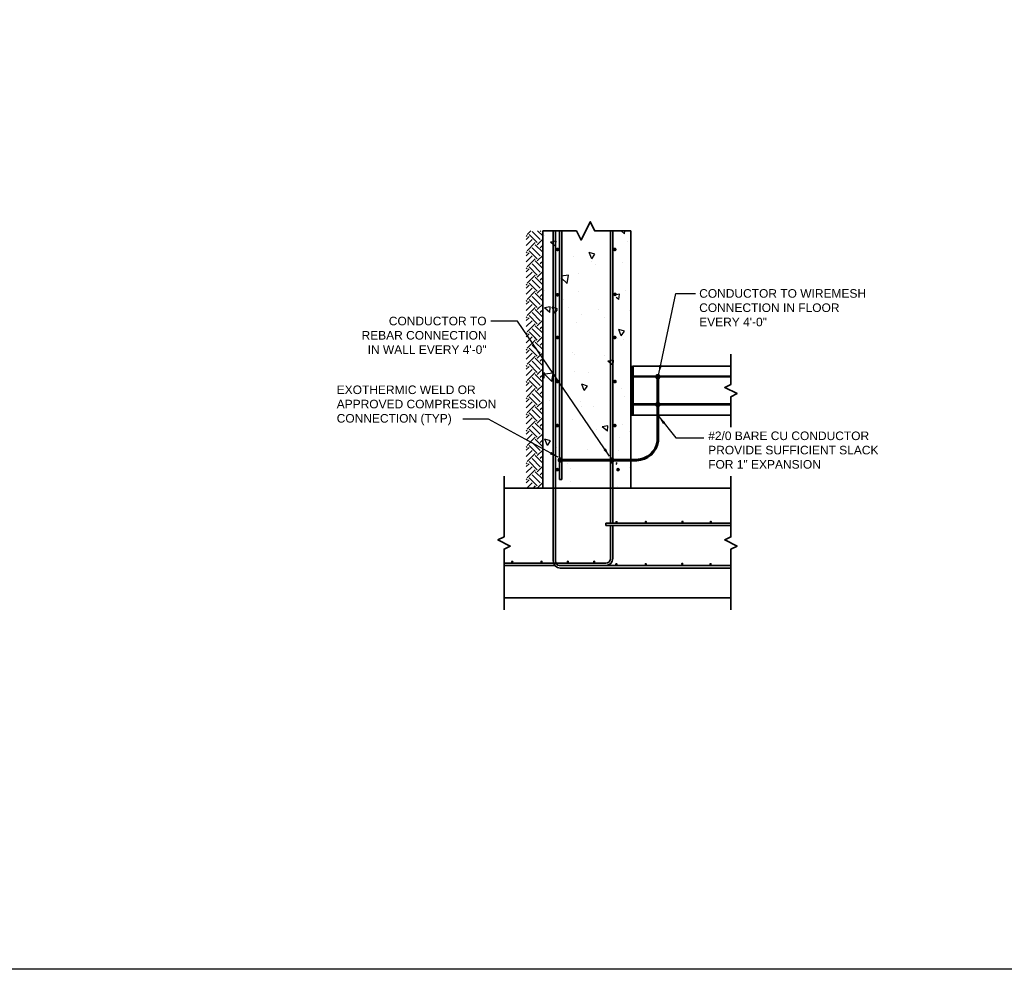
# Model space of a CAD drawing. Header units: inches. Extents: x 0 to 12596, y 507 to 12171.
# Tile 14 of 24: x 5283 to 6317, y 8686 to 9684. Entities that reach past the tile are written whole.
import ezdxf

# ---------------------------------------------------------------- set-up
doc = ezdxf.new("R2010")
doc.units = ezdxf.units.IN
doc.header["$MEASUREMENT"] = 0
for name, color, linetype, lineweight in [('E-ANNO-TEXT', 7, 'Continuous', 25), ('E-DETL-1LINE', 253, 'Continuous', 35), ('E-GND-GES', 92, 'Continuous', 60)]:
    doc.layers.add(name, color=color, linetype=linetype, lineweight=lineweight)
doc.layers.add('E-DETL-FINE', color=253, linetype='Continuous')
doc.styles.add('Arial8', font='arial.ttf', dxfattribs={"height": 0.125})
doc.styles.get("Standard").update_dxf_attribs({"font": 'arial.ttf'})
doc.dimstyles.new('3-16to1Dim8', dxfattribs={"dimtxt": 12, "dimasz": 0.0625, "dimexe": 0.0625, "dimexo": 0.0625, "dimgap": 0.03125, "dimtad": 1, "dimdec": 4, "dimlfac": 64, "dimzin": 3, "dimdsep": 46, "dimlunit": 4, "dimtxsty": 'Arial8', "dimcen": 0.09375, "dimclrd": 256, "dimclrt": 256, "dimadec": 0, "dimazin": 1, "dimtfac": 1, "dimtdec": 4, "dimtofl": 0, "dimtmove": 0, "dimatfit": 3, "dimfxl": 1, "dimfrac": 1, "dimtolj": 1, "dimtzin": 0, "dimlwd": -1, "dimarcsym": 0})

# ---------------------------------------------------------------- blocks, each defined once
blk = doc.blocks.new('*X15')
at = {"color": 0}
for p, q in [((420.9, 471.8), (415.3, 477.5)), ((417.6, 466.2), (426.5, 475.1)), ((424.3, 475.1), (421.1, 478.2)), ((424.3, 477.3), (425.2, 478.2)), ((435.3, 468.5), (426.5, 477.3)), ((438.6, 471.8), (432.2, 478.2)), ((435.3, 466.2), (444.2, 475.1)), ((441.9, 475.1), (438.8, 478.2)), ((441.9, 477.3), (442.9, 478.2)), ((453, 468.5), (444.2, 477.3)), ((456.3, 471.8), (449.8, 478.2)), ((453, 466.2), (461.8, 475.1)), ((459.6, 475.1), (456.5, 478.2)), ((459.6, 477.3), (460.6, 478.2)), ((470.7, 468.5), (461.8, 477.3)), ((474, 471.8), (467.5, 478.2)), ((470.7, 466.2), (479.5, 475.1)), ((477.3, 475.1), (474.1, 478.2)), ((477.3, 477.3), (478.2, 478.2)), ((488.3, 468.5), (479.5, 477.3)), ((491.7, 471.8), (485.2, 478.2)), ((488.3, 466.2), (497.2, 475.1)), ((495, 475.1), (491.8, 478.2)), ((495, 477.3), (495.9, 478.2)), ((506, 468.5), (497.2, 477.3)), ((509.3, 471.8), (502.9, 478.2)), ((506, 466.2), (514.9, 475.1)), ((512.7, 475.1), (509.5, 478.2)), ((512.7, 477.3), (513.6, 478.2)), ((523.7, 468.5), (514.9, 477.3)), ((527, 471.8), (520.5, 478.2)), ((523.7, 466.2), (531.4, 474)), ((530.3, 475.1), (527.2, 478.2)), ((530.3, 477.3), (531.3, 478.2)), ((531.4, 474), (532.5, 475.1)), ((541.4, 468.5), (532.5, 477.3)), ((544.7, 471.8), (538.2, 478.2)), ((541.4, 466.2), (550.2, 475.1)), ((548, 475.1), (544.9, 478.2)), ((548, 477.3), (549, 478.2)), ((559.1, 468.5), (550.2, 477.3)), ((562.4, 471.8), (555.9, 478.2)), ((559.1, 466.2), (567.9, 475.1)), ((565.7, 475.1), (562.5, 478.2)), ((565.7, 477.3), (566.6, 478.2)), ((576.7, 468.5), (567.9, 477.3)), ((579.4, 472.4), (573.6, 478.2)), ((579.4, 469), (585.6, 475.1)), ((580, 471.8), (579.4, 472.4)), ((583.4, 475.1), (580.2, 478.2)), ((583.4, 477.3), (584.3, 478.2)), ((594.4, 468.5), (585.6, 477.3)), ((597.7, 471.8), (591.3, 478.2)), ((594.4, 466.2), (603.3, 475.1)), ((601, 475.1), (597.9, 478.2)), ((601, 477.3), (602, 478.2)), ((612.1, 468.5), (603.3, 477.3)), ((615.4, 471.8), (608.9, 478.2)), ((612.1, 466.2), (620.9, 475.1)), ((618.7, 475.1), (615.6, 478.2)), ((618.7, 477.3), (619.7, 478.2)), ((629.8, 468.5), (620.9, 477.3)), ((633.1, 471.8), (626.6, 478.2)), ((629.8, 466.2), (638.6, 475.1)), ((636.4, 475.1), (633.2, 478.2)), ((636.4, 477.3), (637.3, 478.2)), ((647.4, 468.5), (638.6, 477.3)), ((650.8, 471.8), (644.3, 478.2)), ((647.4, 466.2), (656.3, 475.1)), ((654.1, 475.1), (650.9, 478.2)), ((654.1, 477.3), (655, 478.2)), ((665.1, 468.5), (656.3, 477.3)), ((668.4, 471.8), (662, 478.2)), ((665.1, 466.2), (674, 475.1)), ((671.8, 475.1), (668.6, 478.2)), ((671.8, 477.3), (672.7, 478.2)), ((682.8, 468.5), (674, 477.3)), ((686.1, 471.8), (679.6, 478.2)), ((682.8, 466.2), (691.6, 475.1)), ((689.4, 475.1), (686.3, 478.2)), ((689.4, 477.3), (690.4, 478.2)), ((695.6, 473.3), (691.6, 477.3)), ((417.6, 468.5), (415.3, 470.8)), ((415.3, 468.3), (415.4, 468.5)), ((421.4, 460.2), (415.4, 466.2)), ((420.9, 462.9), (429.8, 471.8)), ((424.9, 460.2), (433.1, 468.5)), ((432.5, 460.2), (429.8, 462.9)), ((439.1, 460.2), (433.1, 466.2)), ((438.6, 462.9), (447.5, 471.8)), ((442.6, 460.2), (450.8, 468.5)), ((450.2, 460.2), (447.5, 462.9)), ((456.8, 460.2), (450.8, 466.2)), ((456.3, 462.9), (465.1, 471.8)), ((460.2, 460.2), (468.5, 468.5)), ((467.8, 460.2), (465.1, 462.9)), ((474.5, 460.2), (468.5, 466.2)), ((474, 462.9), (482.8, 471.8)), ((477.9, 460.2), (486.1, 468.5)), ((485.5, 460.2), (482.8, 462.9)), ((492.1, 460.2), (486.1, 466.2)), ((491.7, 462.9), (500.5, 471.8)), ((495.6, 460.2), (503.8, 468.5)), ((503.2, 460.2), (500.5, 462.9)), ((509.8, 460.2), (503.8, 466.2)), ((509.3, 462.9), (518.2, 471.8)), ((513.3, 460.2), (521.5, 468.5)), ((520.9, 460.2), (518.2, 462.9)), ((527.5, 460.2), (521.5, 466.2)), ((527, 462.9), (531.4, 467.4)), ((531.4, 467.4), (535.9, 471.8)), ((531.4, 460.7), (539.2, 468.5)), ((538.5, 460.2), (535.9, 462.9)), ((545.2, 460.2), (539.2, 466.2)), ((544.7, 462.9), (553.5, 471.8)), ((548.6, 460.2), (556.8, 468.5)), ((556.2, 460.2), (553.5, 462.9)), ((562.9, 460.2), (556.8, 466.2)), ((562.4, 462.9), (571.2, 471.8)), ((566.3, 460.2), (574.5, 468.5)), ((573.9, 460.2), (571.2, 462.9)), ((579.4, 461.3), (574.5, 466.2)), ((576.7, 466.2), (579.4, 469)), ((580.5, 460.2), (579.4, 461.3)), ((580, 462.9), (588.9, 471.8)), ((584, 460.2), (592.2, 468.5)), ((591.6, 460.2), (588.9, 462.9)), ((598.2, 460.2), (592.2, 466.2)), ((597.7, 462.9), (606.6, 471.8)), ((601.7, 460.2), (609.9, 468.5)), ((609.3, 460.2), (606.6, 462.9)), ((615.9, 460.2), (609.9, 466.2)), ((615.4, 462.9), (624.2, 471.8)), ((619.3, 460.2), (627.6, 468.5)), ((626.9, 460.2), (624.2, 462.9)), ((633.6, 460.2), (627.6, 466.2)), ((633.1, 462.9), (641.9, 471.8)), ((637, 460.2), (645.2, 468.5)), ((644.6, 460.2), (641.9, 462.9)), ((651.2, 460.2), (645.2, 466.2)), ((650.8, 462.9), (659.6, 471.8)), ((654.7, 460.2), (662.9, 468.5)), ((662.3, 460.2), (659.6, 462.9)), ((668.9, 460.2), (662.9, 466.2)), ((668.4, 462.9), (677.3, 471.8)), ((672.4, 460.2), (680.6, 468.5)), ((680, 460.2), (677.3, 462.9)), ((686.6, 460.2), (680.6, 466.2)), ((686.1, 462.9), (695, 471.8)), ((690.1, 460.2), (695.6, 465.8)), ((695.6, 462.3), (695, 462.9)), ((531, 460.2), (531.4, 460.7))]:
    blk.add_line(p, q, dxfattribs=at)
blk = doc.blocks.new('*X19')
at = {"color": 0}
for p, q in [((357.1, -41.3), (364.1, -38.6)), ((357.1, -41.3), (362.1, -44.6)), ((362.1, -44.6), (364.1, -38.6)), ((426.9, -46.2), (434.7, -38.1)), ((430.4, -37.7), (431.6, -36.2)), ((430.4, -37.7), (436.3, -38.2)), ((435.8, -47.6), (434.7, -38.1)), ((436.3, -38.2), (436, -36.2)), ((457.7, -37), (457.7, -37)), ((492.3, -36.5), (492.3, -36.5)), ((502.1, -43.9), (506.9, -38.2)), ((508.1, -44.4), (506.9, -38.2)), ((526.4, -38.6), (526.4, -38.6)), ((586, -38.2), (586, -38.2)), ((354.4, -51.6), (354.4, -51.6)), ((406.4, -44.1), (406.4, -44.1)), ((425.3, -51.9), (425.3, -51.9)), ((426.9, -46.2), (435.8, -47.6)), ((434, -46.5), (434, -46.5)), ((463.2, -47), (463.2, -47)), ((500.8, -49.3), (507.8, -46.6)), ((500.8, -49.3), (505.1, -52.2)), ((502.1, -43.9), (508.1, -44.4)), ((506, -52.2), (507.8, -46.6)), ((573.8, -50.2), (578.6, -44.5)), ((573.8, -50.2), (579.8, -50.7)), ((574.6, -48.5), (574.6, -48.5)), ((579.8, -50.7), (578.6, -44.5)), ((337.1, -63.5), (337.1, -63.5)), ((375.6, -56.6), (375.6, -56.6)), ((507, -63.9), (507, -63.9)), ((516.2, -58.5), (516.2, -58.5)), ((533.6, -62.8), (539.9, -56.2)), ((533.6, -62.8), (542.5, -64.1)), ((542.5, -64.1), (541.6, -56.2)), ((559, -56.4), (559, -56.4)), ((317.3, -66.6), (317.3, -66.6)), ((331.5, -66.6), (331.5, -66.6)), ((384.9, -68.9), (384.9, -68.9)), ((438.2, -71.1), (438.2, -71.1)), ((456.5, -70.3), (456.5, -70.3)), ((457.9, -68.5), (457.9, -68.5)), ((491.6, -73.4), (491.6, -73.4)), ((525.1, -74.8), (525.1, -74.8)), ((563, -69.8), (563, -69.8)), ((353.2, -84.9), (353.2, -84.9)), ((399.6, -78.5), (399.6, -78.5)), ((405.2, -77.4), (405.2, -77.4)), ((416.8, -81.5), (423.8, -78.9)), ((416.8, -81.5), (421.8, -84.9)), ((421.8, -84.9), (423.8, -78.9)), ((500, -78.1), (500, -78.1)), ((545, -75.6), (545, -75.6)), ((341.3, -88.5), (341.3, -88.5)), ((374, -94.7), (374, -94.7)), ((399, -91.4), (399, -91.4)), ((436.9, -86.4), (436.9, -86.4)), ((554.4, -93.5), (554.4, -93.5)), ((557.7, -89.7), (557.7, -89.7)), ((560.5, -89.6), (567.5, -86.9)), ((560.5, -89.6), (565.5, -92.9)), ((565.5, -92.9), (567.5, -86.9)), ((310.8, -103), (310.8, -103)), ((372.5, -106.6), (377.3, -100.9)), ((372.5, -106.6), (378.5, -107.1)), ((378.5, -107.1), (377.3, -100.9)), ((444.2, -112.9), (449.1, -107.1)), ((450.2, -113.4), (449.1, -107.1)), ((455.3, -103.6), (455.3, -103.6)), ((496.1, -103.5), (496.1, -103.5)), ((505.8, -97.2), (505.8, -97.2)), ((312, -117.7), (312, -117.7)), ((336.3, -116.2), (337.8, -117.1)), ((336.9, -112.2), (339.8, -111.1)), ((337.8, -117.1), (338.1, -116.2)), ((339.4, -112.2), (339.8, -111.1)), ((404, -110.7), (404, -110.7)), ((444.2, -112.9), (450.2, -113.4)), ((473.7, -117.5), (473.7, -117.5)), ((516, -119.1), (518.4, -116.2)), ((521.9, -119.7), (521.3, -116.2)), ((536.6, -109.2), (536.6, -109.2)), ((352, -118.2), (352, -118.2)), ((365.4, -120), (365.4, -120)), ((379.5, -123.5), (379.5, -123.5)), ((410.6, -125.8), (410.6, -125.8)), ((418.8, -122.2), (418.8, -122.2)), ((472.2, -124.5), (472.2, -124.5)), ((476.5, -121.8), (483.5, -119.1)), ((476.5, -121.8), (481.5, -125.2)), ((481.5, -125.2), (483.5, -119.1)), ((516, -119.1), (521.9, -119.7)), ((525.5, -126.7), (525.5, -126.7)), ((556.5, -123), (556.5, -123)), ((587.7, -125.4), (590.9, -121.6)), ((587.7, -125.4), (590.9, -125.7)), ((333.1, -131.2), (333.1, -131.2)), ((372.7, -130.8), (372.7, -130.8)), ((504.6, -130.5), (504.6, -130.5)), ((578.9, -129), (578.9, -129))]:
    blk.add_line(p, q, dxfattribs=at)
blk = doc.blocks.new('*X16')
at = {"color": 0}
for p, q in [((1021.4, 438), (1025.2, 441.9)), ((1021.4, 439.8), (1023.5, 441.9)), ((1021.4, 441.6), (1021.7, 441.9)), ((1021.4, 436.2), (1025.4, 440.2)), ((1021.4, 434.5), (1025.4, 438.5)), ((1021.4, 432.7), (1025.4, 436.7)), ((1021.4, 430.9), (1025.4, 434.9)), ((1021.4, 429.2), (1025.4, 433.2)), ((1021.4, 427.4), (1025.4, 431.4)), ((1021.4, 425.6), (1025.4, 429.6)), ((1021.4, 423.9), (1025.4, 427.9)), ((1021.4, 422.1), (1025.4, 426.1)), ((1021.4, 420.3), (1025.4, 424.3)), ((1021.4, 418.6), (1025.4, 422.6)), ((1021.4, 416.8), (1025.4, 420.8)), ((1021.4, 415), (1025.4, 419)), ((1021.4, 413.3), (1025.4, 417.3)), ((1021.4, 411.5), (1025.4, 415.5)), ((1021.4, 409.7), (1025.4, 413.7)), ((1021.4, 408), (1025.4, 412)), ((1021.4, 406.2), (1025.4, 410.2)), ((1021.4, 404.4), (1025.4, 408.4)), ((1021.4, 402.7), (1025.4, 406.7)), ((1021.4, 400.9), (1025.4, 404.9)), ((1021.4, 399.1), (1025.4, 403.1)), ((1021.4, 397.4), (1025.4, 401.4)), ((1021.4, 395.6), (1025.4, 399.6)), ((1021.4, 393.8), (1025.4, 397.8)), ((1021.4, 392.1), (1025.4, 396.1)), ((1021.4, 390.3), (1025.4, 394.3)), ((1021.4, 388.5), (1025.4, 392.5)), ((1021.4, 386.8), (1025.4, 390.8)), ((1021.4, 385), (1025.4, 389)), ((1021.4, 383.2), (1025.4, 387.2)), ((1021.4, 381.4), (1025.4, 385.4)), ((1021.4, 379.7), (1025.4, 383.7)), ((1021.4, 377.9), (1025.4, 381.9)), ((1021.4, 376.1), (1025.4, 380.1)), ((1021.4, 374.4), (1025.4, 378.4)), ((1021.4, 372.6), (1025.4, 376.6)), ((1021.4, 370.8), (1025.4, 374.8)), ((1022.2, 369.9), (1025.4, 373.1)), ((1023.9, 369.9), (1025.4, 371.3))]:
    blk.add_line(p, q, dxfattribs=at)
blk = doc.blocks.new('*X17')
at = {"color": 0}
for p, q in [((1021.4, 444.2), (1021.5, 444.2)), ((1021.4, 443.8), (1021.5, 443.8)), ((1021.5, 444.5), (1021.8, 444.5)), ((1021.5, 444), (1021.8, 444)), ((1021.5, 443.5), (1021.8, 443.5)), ((1021.5, 443.2), (1021.5, 443.2)), ((1021.6, 443), (1021.8, 443)), ((1021.7, 445), (1021.8, 445)), ((1021.8, 444.8), (1022, 444.8)), ((1021.8, 444.2), (1022, 444.2)), ((1021.8, 443.8), (1022, 443.8)), ((1021.8, 443.2), (1022, 443.2)), ((1021.8, 442.8), (1022, 442.8)), ((1021.9, 445.2), (1022, 445.2)), ((1022, 445), (1022.2, 445)), ((1022, 444.5), (1022.2, 444.5)), ((1022, 444), (1022.2, 444)), ((1022, 443.5), (1022.2, 443.5)), ((1022, 443), (1022.2, 443)), ((1022, 442.5), (1022.2, 442.5)), ((1022.2, 445.5), (1022.2, 445.5)), ((1022.2, 445.2), (1022.5, 445.2)), ((1022.2, 444.8), (1022.5, 444.8)), ((1022.2, 444.2), (1022.5, 444.2)), ((1022.2, 443.8), (1022.5, 443.8)), ((1022.2, 443.2), (1022.5, 443.2)), ((1022.2, 442.8), (1022.5, 442.8)), ((1022.2, 442.2), (1022.5, 442.2)), ((1022.5, 445.5), (1022.8, 445.5)), ((1022.5, 445), (1022.8, 445)), ((1022.5, 444.5), (1022.8, 444.5)), ((1022.5, 444), (1022.8, 444)), ((1022.5, 443.5), (1022.8, 443.5)), ((1022.5, 443), (1022.8, 443)), ((1022.5, 442.5), (1022.8, 442.5)), ((1022.6, 442), (1022.8, 442)), ((1022.8, 445.8), (1023, 445.8)), ((1022.8, 445.2), (1023, 445.2)), ((1022.8, 444.8), (1023, 444.8)), ((1022.8, 444.2), (1023, 444.2)), ((1022.8, 443.8), (1023, 443.8)), ((1022.8, 443.2), (1023, 443.2)), ((1022.8, 442.8), (1023, 442.8)), ((1022.8, 442.2), (1023, 442.2)), ((1023, 445.5), (1023.2, 445.5)), ((1023, 445), (1023.2, 445)), ((1023, 444.5), (1023.2, 444.5)), ((1023, 444), (1023.2, 444)), ((1023, 443.5), (1023.2, 443.5)), ((1023, 443), (1023.2, 443)), ((1023, 442.5), (1023.2, 442.5)), ((1023, 442), (1023.2, 442)), ((1023.2, 445.8), (1023.5, 445.8)), ((1023.2, 445.2), (1023.5, 445.2)), ((1023.2, 444.8), (1023.5, 444.8)), ((1023.2, 444.2), (1023.5, 444.2)), ((1023.2, 443.8), (1023.5, 443.8)), ((1023.2, 443.2), (1023.5, 443.2)), ((1023.2, 442.8), (1023.5, 442.8)), ((1023.2, 442.2), (1023.5, 442.2)), ((1023.5, 445.5), (1023.8, 445.5)), ((1023.5, 445), (1023.8, 445)), ((1023.5, 444.5), (1023.8, 444.5)), ((1023.5, 444), (1023.8, 444)), ((1023.5, 443.5), (1023.8, 443.5)), ((1023.5, 443), (1023.8, 443)), ((1023.5, 442.5), (1023.8, 442.5)), ((1023.5, 442), (1023.8, 442)), ((1023.8, 445.8), (1024, 445.8)), ((1023.8, 445.2), (1024, 445.2)), ((1023.8, 444.8), (1024, 444.8)), ((1023.8, 444.2), (1024, 444.2)), ((1023.8, 443.8), (1024, 443.8)), ((1023.8, 443.2), (1024, 443.2)), ((1023.8, 442.8), (1024, 442.8)), ((1023.8, 442.2), (1024, 442.2)), ((1024, 445.5), (1024.2, 445.5)), ((1024, 445), (1024.2, 445)), ((1024, 444.5), (1024.2, 444.5)), ((1024, 444), (1024.2, 444)), ((1024, 443.5), (1024.2, 443.5)), ((1024, 443), (1024.2, 443)), ((1024, 442.5), (1024.2, 442.5)), ((1024, 442), (1024.1, 442)), ((1024.2, 445.2), (1024.5, 445.2)), ((1024.2, 444.8), (1024.5, 444.8)), ((1024.2, 444.2), (1024.5, 444.2)), ((1024.2, 443.8), (1024.5, 443.8)), ((1024.2, 443.2), (1024.5, 443.2)), ((1024.2, 442.8), (1024.5, 442.8)), ((1024.2, 442.2), (1024.5, 442.2)), ((1024.5, 445.5), (1024.5, 445.5)), ((1024.5, 445), (1024.8, 445)), ((1024.5, 444.5), (1024.8, 444.5)), ((1024.5, 444), (1024.8, 444)), ((1024.5, 443.5), (1024.8, 443.5)), ((1024.5, 443), (1024.8, 443)), ((1024.5, 442.5), (1024.8, 442.5)), ((1024.8, 445.2), (1024.8, 445.2)), ((1024.8, 444.8), (1025, 444.8)), ((1024.8, 444.2), (1025, 444.2)), ((1024.8, 443.8), (1025, 443.8)), ((1024.8, 443.2), (1025, 443.2)), ((1024.8, 442.8), (1025, 442.8)), ((1025, 445), (1025, 445)), ((1025, 444.5), (1025.2, 444.5)), ((1025, 444), (1025.2, 444)), ((1025, 443.5), (1025.2, 443.5)), ((1025, 443), (1025.2, 443)), ((1025.2, 444.2), (1025.3, 444.2)), ((1025.2, 443.8), (1025.4, 443.8)), ((1025.2, 443.2), (1025.3, 443.2))]:
    blk.add_line(p, q, dxfattribs=at)
blk = doc.blocks.new('*X18')
at = {"color": 0}
for p, q in [((1021.40625, 449.6875), (1021.40625, 449.6875)), ((1021.40625, 449.0625), (1021.40625, 449.0625)), ((1021.40625, 448.4375), (1021.40625, 448.4375)), ((1021.40625, 447.8125), (1021.40625, 447.8125)), ((1021.40625, 447.1875), (1021.40625, 447.1875)), ((1021.40625, 446.5625), (1021.40625, 446.5625)), ((1021.40625, 445.9375), (1021.40625, 445.9375)), ((1021.40625, 445.3125), (1021.40625, 445.3125)), ((1021.40625, 444.6875), (1021.40625, 444.6875)), ((1021.5625, 449.375), (1021.5625, 449.375)), ((1021.5625, 448.75), (1021.5625, 448.75)), ((1021.5625, 448.125), (1021.5625, 448.125)), ((1021.5625, 447.5), (1021.5625, 447.5)), ((1021.5625, 446.875), (1021.5625, 446.875)), ((1021.5625, 446.25), (1021.5625, 446.25)), ((1021.5625, 445.625), (1021.5625, 445.625)), ((1021.5625, 445), (1021.5625, 445)), ((1021.71875, 449.6875), (1021.71875, 449.6875)), ((1021.71875, 449.0625), (1021.71875, 449.0625)), ((1021.71875, 448.4375), (1021.71875, 448.4375)), ((1021.71875, 447.8125), (1021.71875, 447.8125)), ((1021.71875, 447.1875), (1021.71875, 447.1875)), ((1021.71875, 446.5625), (1021.71875, 446.5625)), ((1021.71875, 445.9375), (1021.71875, 445.9375)), ((1021.71875, 445.3125), (1021.71875, 445.3125)), ((1021.875, 449.375), (1021.875, 449.375)), ((1021.875, 448.75), (1021.875, 448.75)), ((1021.875, 448.125), (1021.875, 448.125)), ((1021.875, 447.5), (1021.875, 447.5)), ((1021.875, 446.875), (1021.875, 446.875)), ((1021.875, 446.25), (1021.875, 446.25)), ((1021.875, 445.625), (1021.875, 445.625)), ((1022.03125, 449.0625), (1022.03125, 449.0625)), ((1022.03125, 448.4375), (1022.03125, 448.4375)), ((1022.03125, 447.8125), (1022.03125, 447.8125)), ((1022.03125, 447.1875), (1022.03125, 447.1875)), ((1022.03125, 446.5625), (1022.03125, 446.5625)), ((1022.03125, 445.9375), (1022.03125, 445.9375)), ((1022.1875, 449.375), (1022.1875, 449.375)), ((1022.1875, 448.75), (1022.1875, 448.75)), ((1022.1875, 448.125), (1022.1875, 448.125)), ((1022.1875, 447.5), (1022.1875, 447.5)), ((1022.1875, 446.875), (1022.1875, 446.875)), ((1022.1875, 446.25), (1022.1875, 446.25)), ((1022.1875, 445.625), (1022.1875, 445.625)), ((1022.34375, 449.0625), (1022.34375, 449.0625)), ((1022.34375, 448.4375), (1022.34375, 448.4375)), ((1022.34375, 447.8125), (1022.34375, 447.8125)), ((1022.34375, 447.1875), (1022.34375, 447.1875)), ((1022.34375, 446.5625), (1022.34375, 446.5625)), ((1022.34375, 445.9375), (1022.34375, 445.9375)), ((1022.5, 449.375), (1022.5, 449.375)), ((1022.5, 448.75), (1022.5, 448.75)), ((1022.5, 448.125), (1022.5, 448.125)), ((1022.5, 447.5), (1022.5, 447.5)), ((1022.5, 446.875), (1022.5, 446.875)), ((1022.5, 446.25), (1022.5, 446.25)), ((1022.65625, 449.0625), (1022.65625, 449.0625)), ((1022.65625, 448.4375), (1022.65625, 448.4375)), ((1022.65625, 447.8125), (1022.65625, 447.8125)), ((1022.65625, 447.1875), (1022.65625, 447.1875)), ((1022.65625, 446.5625), (1022.65625, 446.5625)), ((1022.65625, 445.9375), (1022.65625, 445.9375)), ((1022.8125, 449.375), (1022.8125, 449.375)), ((1022.8125, 448.75), (1022.8125, 448.75)), ((1022.8125, 448.125), (1022.8125, 448.125)), ((1022.8125, 447.5), (1022.8125, 447.5)), ((1022.8125, 446.875), (1022.8125, 446.875)), ((1022.8125, 446.25), (1022.8125, 446.25)), ((1022.96875, 449.0625), (1022.96875, 449.0625)), ((1022.96875, 448.4375), (1022.96875, 448.4375)), ((1022.96875, 447.8125), (1022.96875, 447.8125)), ((1022.96875, 447.1875), (1022.96875, 447.1875)), ((1022.96875, 446.5625), (1022.96875, 446.5625)), ((1022.96875, 445.9375), (1022.96875, 445.9375)), ((1023.125, 449.375), (1023.125, 449.375)), ((1023.125, 448.75), (1023.125, 448.75)), ((1023.125, 448.125), (1023.125, 448.125)), ((1023.125, 447.5), (1023.125, 447.5)), ((1023.125, 446.875), (1023.125, 446.875)), ((1023.125, 446.25), (1023.125, 446.25)), ((1023.28125, 449.0625), (1023.28125, 449.0625)), ((1023.28125, 448.4375), (1023.28125, 448.4375)), ((1023.28125, 447.8125), (1023.28125, 447.8125)), ((1023.28125, 447.1875), (1023.28125, 447.1875)), ((1023.28125, 446.5625), (1023.28125, 446.5625)), ((1023.28125, 445.9375), (1023.28125, 445.9375)), ((1023.4375, 448.75), (1023.4375, 448.75)), ((1023.4375, 448.125), (1023.4375, 448.125)), ((1023.4375, 447.5), (1023.4375, 447.5)), ((1023.4375, 446.875), (1023.4375, 446.875)), ((1023.4375, 446.25), (1023.4375, 446.25)), ((1023.59375, 449.0625), (1023.59375, 449.0625)), ((1023.59375, 448.4375), (1023.59375, 448.4375)), ((1023.59375, 447.8125), (1023.59375, 447.8125)), ((1023.59375, 447.1875), (1023.59375, 447.1875)), ((1023.59375, 446.5625), (1023.59375, 446.5625)), ((1023.59375, 445.9375), (1023.59375, 445.9375)), ((1023.75, 449.375), (1023.75, 449.375)), ((1023.75, 448.75), (1023.75, 448.75)), ((1023.75, 448.125), (1023.75, 448.125)), ((1023.75, 447.5), (1023.75, 447.5)), ((1023.75, 446.875), (1023.75, 446.875)), ((1023.75, 446.25), (1023.75, 446.25)), ((1023.90625, 449.0625), (1023.90625, 449.0625)), ((1023.90625, 448.4375), (1023.90625, 448.4375)), ((1023.90625, 447.8125), (1023.90625, 447.8125)), ((1023.90625, 447.1875), (1023.90625, 447.1875)), ((1023.90625, 446.5625), (1023.90625, 446.5625)), ((1023.90625, 445.9375), (1023.90625, 445.9375)), ((1024.0625, 449.375), (1024.0625, 449.375)), ((1024.0625, 448.75), (1024.0625, 448.75)), ((1024.0625, 448.125), (1024.0625, 448.125)), ((1024.0625, 447.5), (1024.0625, 447.5)), ((1024.0625, 446.875), (1024.0625, 446.875)), ((1024.0625, 446.25), (1024.0625, 446.25)), ((1024.21875, 449.0625), (1024.21875, 449.0625)), ((1024.21875, 448.4375), (1024.21875, 448.4375)), ((1024.21875, 447.8125), (1024.21875, 447.8125)), ((1024.21875, 447.1875), (1024.21875, 447.1875)), ((1024.21875, 446.5625), (1024.21875, 446.5625)), ((1024.21875, 445.9375), (1024.21875, 445.9375)), ((1024.375, 449.375), (1024.375, 449.375)), ((1024.375, 448.75), (1024.375, 448.75)), ((1024.375, 448.125), (1024.375, 448.125)), ((1024.375, 447.5), (1024.375, 447.5)), ((1024.375, 446.875), (1024.375, 446.875)), ((1024.375, 446.25), (1024.375, 446.25)), ((1024.375, 445.625), (1024.375, 445.625)), ((1024.53125, 449.0625), (1024.53125, 449.0625)), ((1024.53125, 448.4375), (1024.53125, 448.4375)), ((1024.53125, 447.8125), (1024.53125, 447.8125)), ((1024.53125, 447.1875), (1024.53125, 447.1875)), ((1024.53125, 446.5625), (1024.53125, 446.5625)), ((1024.53125, 445.9375), (1024.53125, 445.9375)), ((1024.6875, 449.375), (1024.6875, 449.375)), ((1024.6875, 448.75), (1024.6875, 448.75)), ((1024.6875, 448.125), (1024.6875, 448.125)), ((1024.6875, 447.5), (1024.6875, 447.5)), ((1024.6875, 446.875), (1024.6875, 446.875)), ((1024.6875, 446.25), (1024.6875, 446.25)), ((1024.6875, 445.625), (1024.6875, 445.625)), ((1024.84375, 449.0625), (1024.84375, 449.0625)), ((1024.84375, 448.4375), (1024.84375, 448.4375)), ((1024.84375, 447.8125), (1024.84375, 447.8125)), ((1024.84375, 447.1875), (1024.84375, 447.1875)), ((1024.84375, 446.5625), (1024.84375, 446.5625)), ((1024.84375, 445.9375), (1024.84375, 445.9375)), ((1024.84375, 445.3125), (1024.84375, 445.3125)), ((1025, 449.375), (1025, 449.375)), ((1025, 448.75), (1025, 448.75)), ((1025, 448.125), (1025, 448.125)), ((1025, 447.5), (1025, 447.5)), ((1025, 446.875), (1025, 446.875)), ((1025, 446.25), (1025, 446.25)), ((1025, 445.625), (1025, 445.625)), ((1025.15625, 449.6875), (1025.15625, 449.6875)), ((1025.15625, 449.0625), (1025.15625, 449.0625)), ((1025.15625, 448.4375), (1025.15625, 448.4375)), ((1025.15625, 447.8125), (1025.15625, 447.8125)), ((1025.15625, 447.1875), (1025.15625, 447.1875)), ((1025.15625, 446.5625), (1025.15625, 446.5625)), ((1025.15625, 445.9375), (1025.15625, 445.9375)), ((1025.15625, 445.3125), (1025.15625, 445.3125)), ((1025.3125, 449.375), (1025.3125, 449.375)), ((1025.3125, 448.75), (1025.3125, 448.75)), ((1025.3125, 448.125), (1025.3125, 448.125)), ((1025.3125, 447.5), (1025.3125, 447.5)), ((1025.3125, 446.875), (1025.3125, 446.875)), ((1025.3125, 446.25), (1025.3125, 446.25)), ((1025.3125, 445.625), (1025.3125, 445.625)), ((1025.3125, 445), (1025.3125, 445))]:
    blk.add_line(p, q, dxfattribs=at)

msp = doc.modelspace()

# ---------------------------------------------------------------- linework, layer by layer
at = {"layer": 'E-DETL-1LINE'}
for p, q in [((5831.96392, 9191.64301), (5831.96392, 9461.99138)), ((5842.88896, 9115.19066), (5842.88896, 9461.99138)), ((5845.46039, 9461.99138), (5845.46039, 9114.43662)), ((5849.40357, 9461.99138), (5849.40357, 9200.59686)), ((5851.975, 9200.59686), (5851.975, 9461.99138)), ((5903.0131, 9461.99138), (5903.0131, 9154.82227)), ((5905.58452, 9154.82227), (5905.58452, 9461.99138)), ((5924.53534, 9191.64301), (5924.53534, 9461.99138)), ((5924.53534, 9306.85308), (5924.53534, 9383.99593)), ((5927.10677, 9268.44972), (5927.10677, 9319.87829)), ((5927.10677, 9319.87829), (6029.64616, 9319.87829)), ((5924.53534, 9314.73543), (5927.10677, 9314.73543)), ((5927.10677, 9309.34947), (6029.64616, 9309.34947)), ((5927.10677, 9308.4676), (6029.64616, 9308.4676)), ((5927.10677, 9280.17174), (6029.64616, 9280.17174)), ((5927.10677, 9279.28987), (6029.64616, 9279.28987)), ((5924.53534, 9268.44972), (6029.64616, 9268.44972)), ((5924.53534, 9268.44972), (5927.10677, 9268.44972)), ((5849.40357, 9200.59686), (5851.975, 9200.59686)), ((5791.33726, 9191.64301), (6029.64616, 9191.64301)), ((5898.08452, 9154.82227), (6029.78783, 9154.82227)), ((5898.08452, 9154.82227), (5898.08452, 9152.22172)), ((5898.08452, 9152.22172), (6029.78783, 9152.22172)), ((5903.0131, 9152.22172), (5903.0131, 9117.03717)), ((5905.58452, 9117.79121), (5905.58452, 9152.22172)), ((5898.08452, 9112.86264), (5791.33726, 9112.86264)), ((5837.28481, 9110.29121), (5791.33726, 9110.29121)), ((5791.33726, 9110.29121), (5844.71046, 9110.29121)), ((5875.89249, 9110.29121), (5849.37445, 9110.29121)), ((5849.37445, 9110.29121), (6029.64616, 9110.29121)), ((5850.38896, 9107.69066), (6029.64616, 9107.69066)), ((5791.33726, 9076.43293), (6029.64616, 9076.43293))]:
    msp.add_line(p, q, dxfattribs=at)
for points in [[(5924.53534, 9461.99138), (5886.65015, 9461.99138), (5881.82872, 9471.63423), (5872.18586, 9452.34852), (5867.36443, 9461.99138), (5831.96392, 9461.99138)], [(6029.64616, 9332.56736), (6029.64616, 9300.59258), (6023.21758, 9297.37829), (6036.07473, 9290.94972), (6029.64616, 9287.73543), (6029.64616, 9255.76065)], [(5791.33726, 9204.33208), (5791.33726, 9140.46654), (5784.90869, 9137.25226), (5797.76583, 9130.82368), (5791.33726, 9127.6094), (5791.33726, 9063.74386)], [(6029.64616, 9204.33208), (6029.64616, 9140.46654), (6023.21758, 9137.25226), (6036.07473, 9130.82368), (6029.64616, 9127.6094), (6029.64616, 9063.74386)]]:
    msp.add_lwpolyline(points, dxfattribs=at)
for points, const_width in [([(5847.45235, 9441.56719, 1), (5847.45235, 9443.49576, 1)], 1.92857), ([(5907.57884, 9441.56719, -1), (5907.57884, 9443.49576, -1)], 1.92857), ([(5847.45326, 9393.92079, 1), (5847.45326, 9395.84936, 1)], 1.92857), ([(5907.89102, 9394.31148, -1), (5907.89102, 9396.24005, -1)], 1.92857), ([(5847.45235, 9348.99576, 1), (5847.45235, 9350.92433, 1)], 1.92857), ([(5907.57884, 9348.99576, -1), (5907.57884, 9350.92433, -1)], 1.92857), ([(5847.45235, 9304.63862, -1), (5847.45235, 9302.71005, -1)], 1.92857), ([(5907.84606, 9304.63862, 1), (5907.84606, 9302.71005, 1)], 1.92857), ([(5847.25696, 9258.35291, -1), (5847.25696, 9256.42433, -1)], 1.92857), ([(5907.65067, 9258.35291, 1), (5907.65067, 9256.42433, 1)], 1.92857), ([(5847.27653, 9212.06719, -1), (5847.27653, 9210.13862, -1)], 1.92857), ([(5911.03534, 9212.06719, 1), (5911.03534, 9210.13862, 1)], 1.92857), ([(5908.78863, 9155.94352, 1), (5910.07434, 9155.94352, 1)], 1.28571), ([(5939.64577, 9156.07378, 1), (5940.93148, 9156.07378, 1)], 1.28571), ([(5978.02397, 9156.3371, 1), (5979.30969, 9156.3371, 1)], 1.28571), ([(6007.77099, 9156.11608, 1), (6009.05671, 9156.11608, 1)], 1.28571), ([(5799.34659, 9114.30376, 1), (5800.63231, 9114.30376, 1)], 1.28571), ([(5830.0393, 9114.31375, 1), (5831.32502, 9114.31375, 1)], 1.28571), ([(5857.67144, 9114.31375, 1), (5858.95716, 9114.31375, 1)], 1.28571), ([(5885.30358, 9114.31375, 1), (5886.58929, 9114.31375, 1)], 1.28571), ([(5908.64695, 9111.65535, 1), (5909.93266, 9111.65535, 1)], 1.28571), ([(5939.50409, 9111.78561, 1), (5940.78981, 9111.78561, 1)], 1.28571), ([(5977.8823, 9112.04893, 1), (5979.16801, 9112.04893, 1)], 1.28571), ([(6007.62932, 9111.82791, 1), (6008.91503, 9111.82791, 1)], 1.28571)]:
    msp.add_lwpolyline(points, format="xyb", close=True, dxfattribs=dict(at, const_width=const_width))
msp.add_circle((5925.82106, 9316.02115), 1.28571, dxfattribs=at)
for centre, radius, start, end in [((5925.82106, 9322.34512), 2.78178, 242.4714433, 297.5285567), ((5850.38896, 9115.19066), 7.5, 180, 270), ((5850.01194, 9114.81364), 4.56714, 175.26480595, 265.26480595), ((5898.08452, 9117.79121), 7.5, 270, 0), ((5898.46154, 9117.41419), 4.56714, 265.26480595, 355.26480595)]:
    msp.add_arc(centre, radius, start, end, dxfattribs=at)
at = {"layer": 'E-GND-GES'}
for p, q in [((5952.94648, 9309.03225), (5952.94648, 9280.17174)), ((5952.86434, 9278.89373), (5952.86434, 9241.02824)), ((5930.36434, 9221.15921), (5849.40357, 9221.15921))]:
    msp.add_line(p, q, dxfattribs=at)
at = {"layer": 'E-GND-GES', "lineweight": 30}
msp.add_lwpolyline([(4248.35491, 12170.57864), (10315.11285, 12170.57864), (10315.11285, 8685.9516), (4248.35491, 8685.9516)], close=True, dxfattribs=at)
at = {"layer": 'E-GND-GES', "const_width": 2.89286}
for points in [[(5952.86434, 9307.35763, 1), (5952.86434, 9310.25048, 1)], [(5952.86434, 9278.15972, 1), (5952.86434, 9281.05257, 1)], [(5850.417, 9219.6781, -1), (5850.417, 9222.57095, -1)], [(5904.48805, 9219.59674, 1), (5904.48805, 9222.4896, 1)]]:
    msp.add_lwpolyline(points, format="xyb", close=True, dxfattribs=at)
at = {"layer": 'E-GND-GES'}
msp.add_arc((5930.22845, 9243.98729), 22.82849, 270.34107881, 352.5522988, dxfattribs=at)

# ---------------------------------------------------------------- block references
at = {"layer": 'E-DETL-FINE', "xscale": 0.9642857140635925, "yscale": 0.9642857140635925, "zscale": 0.9642857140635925, "rotation": 90}
for name, p in [('*X15', (6275.77091, 8791.21621)), ('*X19', (5797.06075, 8892.1671))]:
    msp.add_blockref(name, p, dxfattribs=at)
at = {"layer": 'E-DETL-FINE', "xscale": 0.6428571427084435, "yscale": 0.6428571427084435, "zscale": 0.6428571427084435}
for name in ['*X18', '*X16', '*X17']:
    msp.add_blockref(name, (5267.93357, 9030.68264), dxfattribs=at)

# ---------------------------------------------------------------- texts
at = {"layer": 'E-ANNO-TEXT', "char_height": 9}
for s, insert, width, attachment_point in [('CONDUCTOR TO WIREMESH CONNECTION IN FLOOR EVERY 4\'-0"', (5996.31025, 9400.75923), 178.5191793, 1), ('CONDUCTOR TO\\PREBAR CONNECTION IN WALL EVERY 4\'-0"', (5772.96774, 9371.75514), 132.2902275, 3), ('EXOTHERMIC WELD OR APPROVED COMPRESSION\\PCONNECTION (TYP)', (5615.55292, 9299.50923), 172.7724479, 1), ('#2/0 BARE CU CONDUCTOR\\PPROVIDE SUFFICIENT SLACK\\PFOR 1" EXPANSION', (6005.77171, 9251.13423), 208.8570511, 1)]:
    msp.add_mtext(s, dxfattribs=dict(at, insert=insert, width=width, attachment_point=attachment_point))

# ---------------------------------------------------------------- leaders
at = {"layer": 'E-ANNO-TEXT', "ltscale": 100, "annotation_type": 0, "has_hookline": 1}
for points, hookline_direction in [([(5953.82872, 9311.88423), (5971.82872, 9396.25923), (5992.39015, 9396.25923)], 0), ([(5902.07872, 9225.25923), (5805.32872, 9367.00923), (5777.5657, 9367.00923)], 1), ([(5953.82872, 9266.88423), (5971.82872, 9244.38423), (6001.06314, 9244.38423)], 0), ([(5848.07872, 9224.13423), (5774.98473, 9264.15918), (5747.89429, 9264.14884)], 1)]:
    msp.add_leader(points, dimstyle='3-16to1Dim8', override={"dimasz": 9, "dimtad": 0, "dimclrd": 256}, dxfattribs=dict(at, hookline_direction=hookline_direction))

doc.saveas('drawing.dxf')
